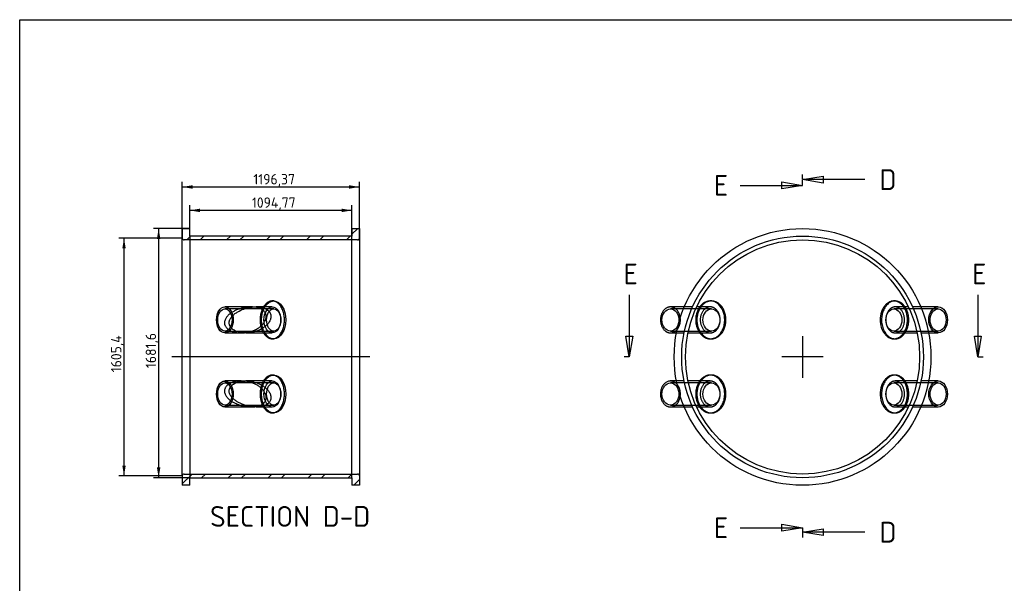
# Model space of a CAD drawing. Header units: millimetres. Extents: x 10 to 584, y 10 to 410.
# Tile 2 of 3: x 10 to 342, y 220 to 410. Entities that reach past the tile are written whole.
import ezdxf
from ezdxf.enums import TextEntityAlignment as Align
from ezdxf.lldxf.tags import DXFTag

# ---------------------------------------------------------------- set-up
doc = ezdxf.new("R2010")
doc.units = ezdxf.units.MM
doc.layers.add('Layer1', color=7, linetype='Continuous')
doc.layers.add('VESSEL', color=7, linetype='Continuous')
doc.styles.add('SEACAD_seiso_ttf', font='seiso.ttf')
tags = doc.linetypes.add('CENTER2', pattern=[28.575, 19.05, -3.175, 3.175, -3.175]).pattern_tags.tags
tags[10:11] = [DXFTag(74, 4), DXFTag(75, 0), DXFTag(340, '0'), DXFTag(46, 0.0), DXFTag(50, 0.0), DXFTag(44, 0.0), DXFTag(45, 0.0)]
tags[8:9] = [DXFTag(74, 4), DXFTag(75, 0), DXFTag(340, '0'), DXFTag(46, 0.0), DXFTag(50, 0.0), DXFTag(44, 0.0), DXFTag(45, 0.0)]
tags[6:7] = [DXFTag(74, 4), DXFTag(75, 0), DXFTag(340, '0'), DXFTag(46, 0.0), DXFTag(50, 0.0), DXFTag(44, 0.0), DXFTag(45, 0.0)]
tags[4:5] = [DXFTag(74, 4), DXFTag(75, 0), DXFTag(340, '0'), DXFTag(46, 0.0), DXFTag(50, 0.0), DXFTag(44, 0.0), DXFTag(45, 0.0)]
tags = doc.linetypes.add('HIDDEN2', pattern=[4.7625, 3.175, -1.5875]).pattern_tags.tags
tags[6:7] = [DXFTag(74, 4), DXFTag(75, 0), DXFTag(340, '0'), DXFTag(46, 0.0), DXFTag(50, 0.0), DXFTag(44, 0.0), DXFTag(45, 0.0)]
tags[4:5] = [DXFTag(74, 4), DXFTag(75, 0), DXFTag(340, '0'), DXFTag(46, 0.0), DXFTag(50, 0.0), DXFTag(44, 0.0), DXFTag(45, 0.0)]
doc.dimstyles.new('ISO', dxfattribs={"dimtxt": 3.5, "dimasz": 3.5, "dimexe": 1.75, "dimexo": 0, "dimgap": 1.75, "dimtad": 1, "dimlfac": 10, "dimtxsty": 'SEACAD_seiso_ttf', "dimblk1": '_SE_FILLED', "dimblk2": '_SE_FILLED', "dimsah": 1, "dimcen": 1.75, "dimadec": 0, "dimazin": 0, "dimtfac": 1, "dimtmove": 0, "dimatfit": 3, "dimfxl": 0, "dimtolj": 1, "dimarcsym": 0})

# ---------------------------------------------------------------- blocks, each defined once
blk = doc.blocks.new('SEANNOT_GROUP')
at = {"layer": 'Layer1', "color": 7, "linetype": 'CENTER2'}
blk.add_line((128.15, 296.25), (61.34, 296.25), dxfattribs=at)
blk = doc.blocks.new('SEANNOT_GROUP1')
at = {"layer": 'Layer1', "color": 7, "linetype": 'CENTER2'}
for p, q in [((274.11, 303.25), (274.11, 289.25)), ((281.11, 296.25), (267.11, 296.25))]:
    blk.add_line(p, q, dxfattribs=at)
blk = doc.blocks.new('SE')
at = {"layer": 'VESSEL', "color": 7, "linetype": 'Continuous'}
for p, q in [((234.23, 313.14), (229.54, 313.14)), ((242.96, 313.14), (238.41, 313.14)), ((243.36, 315.14), (242.96, 315.14)), ((305.36, 315.14), (304.91, 315.14)), ((309.82, 313.14), (305.36, 313.14)), ((319.85, 313.14), (314, 313.14)), ((229.54, 304.37), (231.57, 304.37)), ((235.46, 304.37), (242.96, 304.37)), ((242.96, 302.37), (243.36, 302.37)), ((304.91, 302.37), (305.36, 302.37)), ((305.36, 304.37), (312.77, 304.37)), ((316.66, 304.37), (319.85, 304.37)), ((243.36, 290.14), (242.96, 290.14)), ((305.36, 290.14), (304.91, 290.14)), ((231.57, 288.14), (229.54, 288.14)), ((242.96, 288.14), (235.46, 288.14)), ((312.77, 288.14), (305.36, 288.14)), ((319.85, 288.14), (316.66, 288.14)), ((229.54, 279.37), (234.23, 279.37)), ((238.41, 279.37), (242.96, 279.37)), ((305.36, 279.37), (309.82, 279.37)), ((314, 279.37), (319.85, 279.37)), ((242.96, 277.37), (243.36, 277.37)), ((304.91, 277.37), (305.36, 277.37))]:
    blk.add_line(p, q, dxfattribs=at)
at = {"layer": 'VESSEL', "color": 7, "linetype": 'HIDDEN2'}
for p, q in [((243.36, 312.5), (229.54, 312.5)), ((237, 313.14), (234.23, 313.14)), ((238.41, 313.14), (238.4, 313.14)), ((319.85, 312.5), (304.91, 312.5)), ((309.83, 313.14), (309.82, 313.14)), ((314, 313.14), (311.23, 313.14)), ((229.54, 305), (243.36, 305)), ((231.57, 304.37), (234.16, 304.37)), ((304.91, 305), (319.85, 305)), ((314.07, 304.37), (316.66, 304.37)), ((243.36, 287.5), (229.54, 287.5)), ((234.16, 288.14), (231.57, 288.14)), ((319.85, 287.5), (304.91, 287.5)), ((316.66, 288.14), (314.06, 288.14)), ((229.54, 280), (243.36, 280)), ((234.23, 279.37), (237, 279.37)), ((238.4, 279.37), (238.41, 279.37)), ((304.91, 280), (319.85, 280)), ((309.82, 279.37), (309.84, 279.37)), ((311.24, 279.37), (314, 279.37))]:
    blk.add_line(p, q, dxfattribs=at)
at = {"layer": 'VESSEL', "color": 7, "linetype": 'Continuous'}
for radius in [43.31, 39.5]:
    blk.add_circle((274.11, 296.25), radius, dxfattribs=at)
at = {"layer": 'VESSEL', "color": 7, "linetype": 'HIDDEN2'}
blk.add_circle((274.11, 296.25), 40.77, dxfattribs=at)
at = {"layer": 'VESSEL', "color": 7, "linetype": 'Continuous'}
for centre, major_axis, ratio in [((229.54, 308.75), (0, -3.75), 0.766044), ((319.85, 308.75), (0, -4.39), 0.71934), ((319.85, 308.75), (0, -3.75), 0.71934), ((229.54, 283.75), (0, -3.75), 0.766044), ((319.85, 283.75), (0, -4.39), 0.71934), ((319.85, 283.75), (0, -3.75), 0.71934)]:
    blk.add_ellipse(centre, major_axis=major_axis, ratio=ratio, dxfattribs=at)
at = {"layer": 'VESSEL', "color": 7, "linetype": 'HIDDEN2'}
for centre, ratio in [((243.36, 308.75), 0.766044), ((304.91, 308.75), 0.71934), ((243.36, 283.75), 0.766044), ((304.91, 283.75), 0.71934)]:
    blk.add_ellipse(centre, major_axis=(0, -3.75), ratio=ratio, dxfattribs=at)
at = {"layer": 'VESSEL', "color": 7, "linetype": 'Continuous'}
for points, weights, knots in [([(232.86, 309.44), (232.36, 313.55), (229.19, 313.11), (226.02, 312.68), (226.19, 308.52), (226.36, 304.37), (229.54, 304.37)], [1, 0.725478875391, 1, 0.725478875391, 1, 0.725478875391, 1], [0, 0, 0, 0.333333, 0.333333, 0.666667, 0.666667, 1, 1, 1]), ([(242.96, 302.37), (250.39, 302.37), (247.45, 311.28), (244.51, 320.19), (239.4, 313.14)], [1, 0.549659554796, 1, 0.549659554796, 1], [0, 0, 0, 0.5, 0.5, 1, 1, 1]), ([(242.96, 304.37), (246.32, 304.37), (246.32, 308.75), (246.32, 313.14), (242.96, 313.14)], [1, 0.707106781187, 1, 0.707106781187, 1], [0, 0, 0, 0.5, 0.5, 1, 1, 1]), ([(243.36, 302.37), (248.26, 302.37), (248.26, 308.75), (248.26, 315.14), (243.36, 315.14)], [1, 0.707106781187, 1, 0.707106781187, 1], [0, 0, 0, 0.5, 0.5, 1, 1, 1]), ([(304.91, 315.14), (300.32, 315.14), (300.32, 308.75), (300.32, 302.37), (304.91, 302.37)], [1, 0.707106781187, 1, 0.707106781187, 1], [0, 0, 0, 0.5, 0.5, 1, 1, 1]), ([(308.69, 313.14), (303.9, 320.19), (301.14, 311.28), (298.38, 302.37), (305.36, 302.37)], [1, 0.549659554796, 1, 0.549659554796, 1], [0, 0, 0, 0.5, 0.5, 1, 1, 1]), ([(305.36, 313.14), (302.2, 313.14), (302.2, 308.75), (302.2, 304.37), (305.36, 304.37)], [1, 0.707106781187, 1, 0.707106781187, 1], [0, 0, 0, 0.5, 0.5, 1, 1, 1]), ([(242.96, 277.37), (250.39, 277.37), (247.45, 286.28), (244.51, 295.19), (239.4, 288.14)], [1, 0.549659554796, 1, 0.549659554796, 1], [0, 0, 0, 0.5, 0.5, 1, 1, 1]), ([(243.36, 277.37), (248.26, 277.37), (248.26, 283.75), (248.26, 290.14), (243.36, 290.14)], [1, 0.707106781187, 1, 0.707106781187, 1], [0, 0, 0, 0.5, 0.5, 1, 1, 1]), ([(304.91, 290.14), (300.32, 290.14), (300.32, 283.75), (300.32, 277.37), (304.91, 277.37)], [1, 0.707106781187, 1, 0.707106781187, 1], [0, 0, 0, 0.5, 0.5, 1, 1, 1]), ([(308.69, 288.14), (303.9, 295.19), (301.14, 286.28), (298.38, 277.37), (305.36, 277.37)], [1, 0.549659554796, 1, 0.549659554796, 1], [0, 0, 0, 0.5, 0.5, 1, 1, 1]), ([(231.81, 287), (228.18, 291.3), (226.41, 285.34), (224.64, 279.37), (229.54, 279.37)], [1, 0.565326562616, 1, 0.565326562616, 1], [0, 0, 0, 0.5, 0.5, 1, 1, 1]), ([(242.96, 279.37), (246.32, 279.37), (246.32, 283.75), (246.32, 288.14), (242.96, 288.14)], [1, 0.707106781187, 1, 0.707106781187, 1], [0, 0, 0, 0.5, 0.5, 1, 1, 1]), ([(305.36, 288.14), (302.2, 288.14), (302.2, 283.75), (302.2, 279.37), (305.36, 279.37)], [1, 0.707106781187, 1, 0.707106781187, 1], [0, 0, 0, 0.5, 0.5, 1, 1, 1])]:
    blk.add_rational_spline(points, weights, degree=2, knots=knots, dxfattribs=at)
at = {"layer": 'VESSEL', "color": 7, "linetype": 'HIDDEN2'}
for points, weights in [([(239.4, 313.14), (236.23, 308.75), (239.4, 304.37)], [1, 0.72687870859, 1]), ([(308.69, 304.37), (311.67, 308.75), (308.69, 313.14)], [1, 0.72687870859, 1]), ([(231.81, 305.51), (233.15, 307.1), (232.86, 309.44)], [1, 0.879847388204, 1]), ([(232.86, 283.06), (233.15, 285.4), (231.81, 287)], [1, 0.879847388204, 1]), ([(239.4, 288.14), (236.23, 283.75), (239.4, 279.37)], [1, 0.72687870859, 1]), ([(308.69, 279.37), (311.67, 283.75), (308.69, 288.14)], [1, 0.72687870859, 1])]:
    blk.add_rational_spline(points, weights, degree=2, dxfattribs=at)
for points in [[(243.36, 315.14), (238.47, 315.14), (238.47, 308.75), (238.47, 302.37), (243.36, 302.37)], [(242.96, 313.14), (239.6, 313.14), (239.6, 308.75), (239.6, 304.37), (242.96, 304.37)], [(304.91, 302.37), (309.51, 302.37), (309.51, 308.75), (309.51, 315.14), (304.91, 315.14)], [(305.36, 304.37), (308.51, 304.37), (308.51, 308.75), (308.51, 313.14), (305.36, 313.14)], [(243.36, 290.14), (238.47, 290.14), (238.47, 283.75), (238.47, 277.37), (243.36, 277.37)], [(304.91, 277.37), (309.51, 277.37), (309.51, 283.75), (309.51, 290.14), (304.91, 290.14)], [(242.96, 288.14), (239.6, 288.14), (239.6, 283.75), (239.6, 279.37), (242.96, 279.37)], [(305.36, 279.37), (308.51, 279.37), (308.51, 283.75), (308.51, 288.14), (305.36, 288.14)]]:
    blk.add_rational_spline(points, [1, 0.707106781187, 1, 0.707106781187, 1], degree=2, knots=[0, 0, 0, 0.5, 0.5, 1, 1, 1], dxfattribs=at)
at = {"layer": 'VESSEL', "color": 7, "linetype": 'Continuous'}
for points, weights in [([(229.54, 304.37), (230.84, 304.37), (231.81, 305.51)], [1, 0.93263866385, 1]), ([(239.4, 304.37), (240.85, 302.37), (242.96, 302.37)], [1, 0.918358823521, 1]), ([(305.36, 302.37), (307.34, 302.37), (308.69, 304.37)], [1, 0.918358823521, 1]), ([(229.54, 279.37), (232.41, 279.37), (232.86, 283.06)], [1, 0.760701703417, 1]), ([(239.4, 279.37), (240.85, 277.37), (242.96, 277.37)], [1, 0.918358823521, 1]), ([(305.36, 277.37), (307.34, 277.37), (308.69, 279.37)], [1, 0.918358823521, 1])]:
    blk.add_rational_spline(points, weights, degree=2, dxfattribs=at)
blk = doc.blocks.new('SE2')
at = {"color": 7, "linetype": 'Continuous', "style": 'SEACAD_seiso_ttf'}
blk.add_text('E', height=7, dxfattribs=at).set_placement((213.74, 327.75), align=Align.TOP_LEFT)
blk = doc.blocks.new('SE3')
at = {"color": 7, "linetype": 'Continuous', "style": 'SEACAD_seiso_ttf'}
blk.add_text('E', height=7, dxfattribs=at).set_placement((331.34, 327.75), align=Align.TOP_LEFT)
blk = doc.blocks.new('SE4')
at = {"color": 7, "linetype": 'Continuous'}
for points in [[(215.65, 317.25), (215.65, 296.25)], [(214.49, 303.25), (216.82, 303.25), (215.65, 296.25), (214.49, 303.25)]]:
    blk.add_lwpolyline(points, dxfattribs=at)
blk = doc.blocks.new('SE5')
at = {"color": 7, "linetype": 'Continuous'}
for points in [[(333.25, 317.25), (333.25, 296.25)], [(332.08, 303.25), (334.41, 303.25), (333.25, 296.25), (332.08, 303.25)]]:
    blk.add_lwpolyline(points, dxfattribs=at)
blk = doc.blocks.new('SE1')
at = {"layer": 'Layer1', "color": 7, "linetype": 'CENTER2'}
for p, q in [((215.65, 296.25), (213.9, 296.25)), ((333.25, 296.25), (335, 296.25))]:
    blk.add_line(p, q, dxfattribs=at)
at = {"layer": 'Layer1', "color": 7, "linetype": 'CENTER2', "const_width": 0.0005}
blk.add_lwpolyline([(215.65, 296.25), (333.25, 296.25)], dxfattribs=at)
at = {"layer": 'Layer1'}
for name in ['SE2', 'SE3', 'SE4', 'SE5']:
    blk.add_blockref(name, (0, 0), dxfattribs=at)
blk = doc.blocks.new('SE8')
at = {"color": 7, "linetype": 'Continuous', "style": 'SEACAD_seiso_ttf'}
blk.add_text('E', height=7, dxfattribs=at).set_placement((244.21, 357.65), align=Align.TOP_LEFT)
blk = doc.blocks.new('SE9')
at = {"color": 7, "linetype": 'Continuous', "style": 'SEACAD_seiso_ttf'}
blk.add_text('E', height=7, dxfattribs=at).set_placement((244.21, 242.12), align=Align.TOP_LEFT)
blk = doc.blocks.new('SE10')
at = {"color": 7, "linetype": 'Continuous'}
for points in [[(253.11, 354.15), (274.11, 354.15)], [(267.11, 352.99), (267.11, 355.32), (274.11, 354.15), (267.11, 352.99)]]:
    blk.add_lwpolyline(points, dxfattribs=at)
blk = doc.blocks.new('SE11')
at = {"color": 7, "linetype": 'Continuous'}
for points in [[(267.11, 237.46), (267.11, 239.79), (274.11, 238.62), (267.11, 237.46)], [(253.11, 238.62), (274.11, 238.62)]]:
    blk.add_lwpolyline(points, dxfattribs=at)
blk = doc.blocks.new('SE7')
at = {"layer": 'Layer1', "color": 7, "linetype": 'CENTER2'}
for p, q in [((274.11, 354.15), (274.11, 355.9)), ((274.11, 238.62), (274.11, 236.87))]:
    blk.add_line(p, q, dxfattribs=at)
at = {"layer": 'Layer1', "color": 7, "linetype": 'CENTER2', "const_width": 0.0005}
blk.add_lwpolyline([(274.11, 354.15), (274.11, 238.62)], dxfattribs=at)
at = {"layer": 'Layer1'}
for name in ['SE8', 'SE10', 'SE9', 'SE11']:
    blk.add_blockref(name, (0, 0), dxfattribs=at)
blk = doc.blocks.new('SE14')
at = {"color": 7, "linetype": 'Continuous', "style": 'SEACAD_seiso_ttf'}
blk.add_text('D', height=7, dxfattribs=at).set_placement((300.05, 359.59), align=Align.TOP_LEFT)
blk = doc.blocks.new('SE15')
at = {"color": 7, "linetype": 'Continuous', "style": 'SEACAD_seiso_ttf'}
blk.add_text('D', height=7, dxfattribs=at).set_placement((300.05, 240.63), align=Align.TOP_LEFT)
blk = doc.blocks.new('SE16')
at = {"color": 7, "linetype": 'Continuous'}
for points in [[(281.11, 357.26), (281.11, 354.93), (274.11, 356.09), (281.11, 357.26)], [(295.11, 356.09), (274.11, 356.09)]]:
    blk.add_lwpolyline(points, dxfattribs=at)
blk = doc.blocks.new('SE17')
at = {"color": 7, "linetype": 'Continuous'}
for points in [[(281.11, 238.29), (281.11, 235.96), (274.11, 237.13), (281.11, 238.29)], [(295.11, 237.13), (274.11, 237.13)]]:
    blk.add_lwpolyline(points, dxfattribs=at)
blk = doc.blocks.new('SE13')
at = {"layer": 'Layer1', "color": 7, "linetype": 'CENTER2'}
for p, q in [((274.11, 356.09), (274.11, 357.84)), ((274.11, 237.13), (274.11, 235.38))]:
    blk.add_line(p, q, dxfattribs=at)
at = {"layer": 'Layer1', "color": 7, "linetype": 'CENTER2', "const_width": 0.0005}
blk.add_lwpolyline([(274.11, 356.09), (274.11, 237.13)], dxfattribs=at)
at = {"layer": 'Layer1'}
for name in ['SE14', 'SE16', 'SE15', 'SE17']:
    blk.add_blockref(name, (0, 0), dxfattribs=at)
blk = doc.blocks.new('SE18')
at = {"layer": 'VESSEL', "linetype": 'Continuous'}
h = blk.add_hatch(dxfattribs=at)
h.set_pattern_fill('ANSI32', angle=9e-06, style=0, pattern_type=2)
edge = h.paths.add_edge_path()
edge.add_line((122.11, 339.56), (122.11, 337.02))
edge.add_line((122.11, 337.02), (67.38, 337.02))
edge.add_line((67.38, 337.02), (67.38, 339.56))
edge.add_line((67.38, 339.56), (64.84, 339.56))
edge.add_line((64.84, 339.56), (64.84, 336.39))
edge.add_arc((65.47, 336.39), 0.635, 180, 270)
edge.add_line((65.47, 335.75), (124.02, 335.75))
edge.add_arc((124.02, 336.39), 0.635, 270, 360)
edge.add_line((124.65, 336.39), (124.65, 339.56))
edge.add_line((124.65, 339.56), (122.11, 339.56))
h = blk.add_hatch(dxfattribs=at)
h.set_pattern_fill('ANSI32', angle=9e-06, style=0, pattern_type=2)
edge = h.paths.add_edge_path()
edge.add_line((122.11, 255.48), (122.11, 252.94))
edge.add_line((122.11, 252.94), (124.65, 252.94))
edge.add_line((124.65, 252.94), (124.65, 256.12))
edge.add_arc((124.02, 256.12), 0.635, 0, 90)
edge.add_line((124.02, 256.75), (65.47, 256.75))
edge.add_arc((65.47, 256.12), 0.635, 90, 180)
edge.add_line((64.84, 256.12), (64.84, 252.94))
edge.add_line((64.84, 252.94), (67.38, 252.94))
edge.add_line((67.38, 252.94), (67.38, 255.48))
edge.add_line((67.38, 255.48), (122.11, 255.48))
at = {"layer": 'VESSEL', "color": 7, "linetype": 'Continuous'}
for p, q in [((64.84, 339.56), (67.38, 339.56)), ((64.84, 339.56), (64.84, 336.39)), ((67.38, 337.02), (67.38, 339.56)), ((122.11, 339.56), (122.11, 337.02)), ((122.11, 339.56), (124.65, 339.56)), ((124.65, 339.56), (124.65, 336.39)), ((64.84, 256.12), (64.84, 336.39)), ((124.02, 335.75), (65.47, 335.75)), ((122.11, 337.02), (67.38, 337.02)), ((124.65, 336.39), (124.65, 256.12)), ((92.23, 313.14), (89.79, 313.14)), ((95.7, 315.14), (95.22, 315.14)), ((86.28, 304.37), (92.23, 304.37)), ((95.22, 302.37), (95.7, 302.37)), ((95.7, 290.14), (95.22, 290.14)), ((92.23, 288.14), (86.28, 288.14)), ((89.79, 279.37), (92.23, 279.37)), ((95.22, 277.37), (95.7, 277.37)), ((64.84, 256.12), (64.84, 252.94)), ((65.47, 256.75), (124.02, 256.75)), ((124.65, 256.12), (124.65, 252.94)), ((67.38, 252.94), (64.84, 252.94)), ((67.38, 255.48), (122.11, 255.48)), ((67.38, 252.94), (67.38, 255.48)), ((122.11, 255.48), (122.11, 252.94)), ((124.65, 252.94), (122.11, 252.94))]:
    blk.add_line(p, q, dxfattribs=at)
at = {"layer": 'VESSEL', "color": 7, "linetype": 'HIDDEN2'}
for p, q in [((67.38, 337.02), (67.38, 255.48)), ((122.11, 255.48), (122.11, 337.02)), ((88.12, 313.14), (79.23, 313.14)), ((95.7, 312.5), (79.23, 312.5)), ((95.22, 313.14), (92.23, 313.14)), ((79.23, 305), (95.7, 305)), ((79.23, 304.37), (84.74, 304.37)), ((92.23, 304.37), (95.22, 304.37)), ((84.74, 288.14), (79.23, 288.14)), ((95.7, 287.5), (79.23, 287.5)), ((95.22, 288.14), (92.23, 288.14)), ((79.23, 280), (95.7, 280)), ((79.23, 279.37), (88.12, 279.37)), ((92.23, 279.37), (95.22, 279.37))]:
    blk.add_line(p, q, dxfattribs=at)
at = {"layer": 'VESSEL', "color": 7, "linetype": 'Continuous'}
for centre, start, end in [((65.47, 336.39), 180, 270), ((124.02, 336.39), 270, 0), ((65.47, 256.12), 90, 180), ((124.02, 256.12), 0, 90)]:
    blk.add_arc(centre, 0.635, start, end, dxfattribs=at)
at = {"layer": 'VESSEL', "color": 7, "linetype": 'HIDDEN2'}
for centre, major_axis in [((79.23, 308.75), (0, -4.39)), ((79.23, 308.75), (0, -3.75)), ((95.22, 308.75), (0, -4.39)), ((79.23, 283.75), (0, -4.38)), ((79.23, 283.75), (0, -3.75)), ((95.22, 283.75), (0, -4.39))]:
    blk.add_ellipse(centre, major_axis=major_axis, ratio=0.642788, dxfattribs=at)
at = {"layer": 'VESSEL', "color": 7, "linetype": 'Continuous'}
for centre, major_axis in [((95.7, 308.75), (0, -6.39)), ((95.7, 308.75), (0, 3.75)), ((95.7, 283.75), (0, -6.39)), ((95.7, 283.75), (0, -3.75))]:
    blk.add_ellipse(centre, major_axis=major_axis, ratio=0.642788, dxfattribs=at)
at = {"layer": 'VESSEL', "color": 7, "linetype": 'HIDDEN2'}
for points, knots in [([(79.28, 308.75), (79.41, 309.1), (79.6, 309.42), (79.94, 309.86), (80.06, 310), (80.32, 310.27), (80.45, 310.4), (80.87, 310.77), (81.17, 310.99), (81.8, 311.41), (82.13, 311.6), (83.13, 312.11), (83.84, 312.38), (84.92, 312.71), (85.29, 312.8), (86.04, 312.96), (86.42, 313.02), (87.18, 313.1), (87.56, 313.13), (88.33, 313.14), (88.71, 313.13), (89.48, 313.05), (89.86, 312.99), (90.6, 312.8), (90.96, 312.68), (91.47, 312.43), (91.64, 312.34), (91.95, 312.14), (92.1, 312.02), (92.38, 311.77), (92.5, 311.64), (92.67, 311.42), (92.72, 311.34), (92.82, 311.18), (92.86, 311.1), (92.98, 310.86), (93.04, 310.69), (93.1, 310.42), (93.12, 310.33), (93.14, 310.15), (93.15, 310.06), (93.15, 309.79), (93.14, 309.61), (93.08, 309.24), (93.03, 309.07), (92.92, 308.72), (92.84, 308.55), (92.67, 308.21), (92.58, 308.05), (92.27, 307.59), (92.03, 307.3), (91.63, 306.9), (91.49, 306.77), (91.2, 306.52), (91.06, 306.4), (90.6, 306.07), (90.28, 305.87), (89.78, 305.59), (89.61, 305.5), (89.26, 305.34), (89.09, 305.26), (88.56, 305.04), (88.2, 304.92), (87.47, 304.71), (87.1, 304.62), (86.35, 304.48), (85.96, 304.43), (85.2, 304.37), (84.82, 304.36), (84.06, 304.38), (83.68, 304.41), (82.93, 304.52), (82.55, 304.6), (81.81, 304.82), (81.45, 304.95), (80.76, 305.29), (80.43, 305.49), (80, 305.86), (79.86, 305.99), (79.61, 306.28), (79.5, 306.44), (79.36, 306.68), (79.32, 306.77), (79.25, 306.94), (79.22, 307.03), (79.16, 307.2), (79.14, 307.29), (79.11, 307.48), (79.1, 307.57), (79.09, 307.85), (79.1, 308.03), (79.16, 308.4), (79.21, 308.58), (79.28, 308.75)], [0, 0, 0, 0, 0.03125, 0.03125, 0.046875, 0.046875, 0.0625, 0.0625, 0.09375, 0.09375, 0.125, 0.125, 0.1875, 0.1875, 0.21875, 0.21875, 0.25, 0.25, 0.28125, 0.28125, 0.3125, 0.3125, 0.34375, 0.34375, 0.375, 0.375, 0.390625, 0.390625, 0.40625, 0.40625, 0.421875, 0.421875, 0.429687, 0.429687, 0.4375, 0.4375, 0.453125, 0.453125, 0.460937, 0.460937, 0.46875, 0.46875, 0.484375, 0.484375, 0.5, 0.5, 0.515625, 0.515625, 0.53125, 0.53125, 0.5625, 0.5625, 0.578125, 0.578125, 0.59375, 0.59375, 0.625, 0.625, 0.640625, 0.640625, 0.65625, 0.65625, 0.6875, 0.6875, 0.71875, 0.71875, 0.75, 0.75, 0.78125, 0.78125, 0.8125, 0.8125, 0.84375, 0.84375, 0.875, 0.875, 0.90625, 0.90625, 0.921875, 0.921875, 0.9375, 0.9375, 0.945312, 0.945312, 0.953125, 0.953125, 0.960937, 0.960937, 0.96875, 0.96875, 0.984375, 0.984375, 1, 1, 1, 1]), ([(89.79, 313.14), (90.1, 313.14), (90.41, 313.13), (91.1, 313.06), (91.48, 313), (92.04, 312.86), (92.22, 312.81), (92.59, 312.68), (92.76, 312.61), (93.11, 312.44), (93.27, 312.35), (93.58, 312.15), (93.73, 312.03), (94.01, 311.78), (94.13, 311.65), (94.3, 311.42), (94.35, 311.35), (94.44, 311.19), (94.49, 311.11), (94.6, 310.87), (94.66, 310.69), (94.72, 310.43), (94.73, 310.34), (94.75, 310.16), (94.76, 310.07), (94.76, 309.8), (94.74, 309.61), (94.68, 309.25), (94.63, 309.07), (94.51, 308.73), (94.44, 308.56), (94.27, 308.23), (94.17, 308.07), (93.86, 307.6), (93.62, 307.32), (93.22, 306.91), (93.08, 306.78), (92.79, 306.54), (92.64, 306.42), (92.18, 306.08), (91.86, 305.88), (91.36, 305.6), (91.19, 305.51), (90.85, 305.35), (90.67, 305.27), (90.14, 305.05), (89.78, 304.93), (89.05, 304.71), (88.68, 304.63), (87.93, 304.49), (87.54, 304.44), (86.87, 304.38), (86.58, 304.37), (86.28, 304.37)], [0.2873249, 0.2873249, 0.2873249, 0.2873249, 0.3125, 0.3125, 0.34375, 0.34375, 0.359375, 0.359375, 0.375, 0.375, 0.390625, 0.390625, 0.40625, 0.40625, 0.421875, 0.421875, 0.4296875, 0.4296875, 0.4375, 0.4375, 0.453125, 0.453125, 0.4609375, 0.4609375, 0.46875, 0.46875, 0.484375, 0.484375, 0.5, 0.5, 0.515625, 0.515625, 0.53125, 0.53125, 0.5625, 0.5625, 0.578125, 0.578125, 0.59375, 0.59375, 0.625, 0.625, 0.640625, 0.640625, 0.65625, 0.65625, 0.6875, 0.6875, 0.71875, 0.71875, 0.75, 0.75, 0.7739277, 0.7739277, 0.7739277, 0.7739277]), ([(79.28, 283.75), (79.21, 283.93), (79.16, 284.1), (79.1, 284.47), (79.09, 284.66), (79.11, 285.03), (79.14, 285.21), (79.22, 285.48), (79.25, 285.57), (79.32, 285.74), (79.36, 285.82), (79.5, 286.07), (79.61, 286.22), (79.86, 286.51), (80, 286.64), (80.29, 286.89), (80.44, 287), (80.76, 287.21), (80.93, 287.3), (81.27, 287.47), (81.45, 287.54), (81.81, 287.68), (81.99, 287.74), (82.54, 287.9), (82.92, 287.98), (83.67, 288.09), (84.05, 288.12), (84.82, 288.14), (85.21, 288.13), (86.35, 288.04), (87.1, 287.91), (88.21, 287.59), (88.57, 287.46), (89.27, 287.17), (89.61, 287.01), (90.27, 286.65), (90.59, 286.45), (91.05, 286.11), (91.2, 285.99), (91.49, 285.74), (91.63, 285.61), (91.89, 285.35), (92.02, 285.21), (92.26, 284.92), (92.37, 284.77), (92.68, 284.3), (92.85, 283.97), (93.03, 283.44), (93.08, 283.26), (93.14, 282.9), (93.15, 282.72), (93.15, 282.45), (93.14, 282.36), (93.12, 282.18), (93.1, 282.09), (93.04, 281.83), (92.98, 281.65), (92.82, 281.32), (92.73, 281.17), (92.56, 280.95), (92.5, 280.88), (92.38, 280.74), (92.31, 280.67), (91.96, 280.36), (91.65, 280.16), (90.96, 279.83), (90.6, 279.7), (89.86, 279.52), (89.48, 279.45), (88.71, 279.38), (88.33, 279.36), (87.57, 279.38), (87.19, 279.4), (86.42, 279.49), (86.04, 279.55), (85.3, 279.7), (84.93, 279.8), (84.21, 280.01), (83.85, 280.13), (83.33, 280.34), (83.15, 280.41), (82.81, 280.57), (82.63, 280.65), (82.13, 280.91), (81.8, 281.1), (81.18, 281.51), (80.88, 281.73), (80.32, 282.23), (80.06, 282.5), (79.72, 282.94), (79.62, 283.09), (79.43, 283.41), (79.35, 283.58), (79.28, 283.75)], [0, 0, 0, 0, 0.015625, 0.015625, 0.03125, 0.03125, 0.046875, 0.046875, 0.054688, 0.054688, 0.0625, 0.0625, 0.078125, 0.078125, 0.09375, 0.09375, 0.109375, 0.109375, 0.125, 0.125, 0.140625, 0.140625, 0.15625, 0.15625, 0.1875, 0.1875, 0.21875, 0.21875, 0.25, 0.25, 0.3125, 0.3125, 0.34375, 0.34375, 0.375, 0.375, 0.40625, 0.40625, 0.421875, 0.421875, 0.4375, 0.4375, 0.453125, 0.453125, 0.46875, 0.46875, 0.5, 0.5, 0.515625, 0.515625, 0.53125, 0.53125, 0.539062, 0.539062, 0.546875, 0.546875, 0.5625, 0.5625, 0.578125, 0.578125, 0.585937, 0.585937, 0.59375, 0.59375, 0.625, 0.625, 0.65625, 0.65625, 0.6875, 0.6875, 0.71875, 0.71875, 0.75, 0.75, 0.78125, 0.78125, 0.8125, 0.8125, 0.84375, 0.84375, 0.859375, 0.859375, 0.875, 0.875, 0.90625, 0.90625, 0.9375, 0.9375, 0.96875, 0.96875, 0.984375, 0.984375, 1, 1, 1, 1]), ([(86.28, 288.14), (86.39, 288.14), (86.49, 288.14), (86.79, 288.13), (86.98, 288.12), (87.93, 288.04), (88.68, 287.9), (89.79, 287.58), (90.15, 287.45), (90.86, 287.16), (91.2, 286.99), (91.87, 286.62), (92.19, 286.42), (92.65, 286.08), (92.8, 285.96), (93.09, 285.72), (93.22, 285.59), (93.49, 285.32), (93.62, 285.18), (93.86, 284.89), (93.97, 284.74), (94.28, 284.27), (94.45, 283.95), (94.64, 283.42), (94.68, 283.24), (94.75, 282.88), (94.76, 282.7), (94.76, 282.34), (94.74, 282.16), (94.66, 281.81), (94.6, 281.64), (94.44, 281.3), (94.35, 281.15), (94.18, 280.93), (94.12, 280.86), (94, 280.72), (93.93, 280.66), (93.73, 280.47), (93.58, 280.36), (93.26, 280.15), (93.1, 280.06), (92.58, 279.81), (92.22, 279.69), (91.48, 279.51), (91.09, 279.45), (90.4, 279.38), (90.1, 279.37), (89.79, 279.37)], [0.2258852, 0.2258852, 0.2258852, 0.2258852, 0.234375, 0.234375, 0.25, 0.25, 0.3125, 0.3125, 0.34375, 0.34375, 0.375, 0.375, 0.40625, 0.40625, 0.421875, 0.421875, 0.4375, 0.4375, 0.453125, 0.453125, 0.46875, 0.46875, 0.5, 0.5, 0.515625, 0.515625, 0.53125, 0.53125, 0.546875, 0.546875, 0.5625, 0.5625, 0.578125, 0.578125, 0.5859375, 0.5859375, 0.59375, 0.59375, 0.609375, 0.609375, 0.625, 0.625, 0.65625, 0.65625, 0.6875, 0.6875, 0.7127149, 0.7127149, 0.7127149, 0.7127149])]:
    blk.add_open_spline(points, degree=3, knots=knots, dxfattribs=at)
at = {"layer": 'VESSEL', "color": 7, "linetype": 'Continuous'}
for points, knots in [([(80.87, 308.75), (81.01, 309.1), (81.2, 309.41), (81.54, 309.85), (81.67, 309.99), (81.93, 310.26), (82.06, 310.39), (82.48, 310.76), (82.78, 310.98), (83.25, 311.29), (83.41, 311.39), (83.74, 311.58), (83.91, 311.67), (84.75, 312.1), (85.45, 312.37), (86.54, 312.7), (86.91, 312.79), (87.47, 312.91), (87.66, 312.94), (88.04, 313.01), (88.23, 313.03), (88.8, 313.1), (89.18, 313.13), (89.64, 313.14), (89.72, 313.14), (89.79, 313.14)], [0, 0, 0, 0, 0.03125, 0.03125, 0.046875, 0.046875, 0.0625, 0.0625, 0.09375, 0.09375, 0.109375, 0.109375, 0.125, 0.125, 0.1875, 0.1875, 0.21875, 0.21875, 0.234375, 0.234375, 0.25, 0.25, 0.28125, 0.28125, 0.2873249, 0.2873249, 0.2873249, 0.2873249]), ([(86.28, 304.37), (86.19, 304.37), (86.11, 304.37), (85.64, 304.38), (85.26, 304.41), (84.5, 304.52), (84.12, 304.6), (83.38, 304.81), (83.02, 304.94), (82.5, 305.2), (82.33, 305.29), (82.01, 305.5), (81.85, 305.61), (81.56, 305.86), (81.42, 305.99), (81.18, 306.28), (81.07, 306.43), (80.93, 306.68), (80.89, 306.77), (80.82, 306.94), (80.79, 307.03), (80.74, 307.21), (80.72, 307.3), (80.69, 307.48), (80.68, 307.57), (80.67, 307.85), (80.68, 308.04), (80.73, 308.31), (80.76, 308.4), (80.81, 308.58), (80.84, 308.67), (80.87, 308.75)], [0.7739277, 0.7739277, 0.7739277, 0.7739277, 0.78125, 0.78125, 0.8125, 0.8125, 0.84375, 0.84375, 0.875, 0.875, 0.890625, 0.890625, 0.90625, 0.90625, 0.921875, 0.921875, 0.9375, 0.9375, 0.9453125, 0.9453125, 0.953125, 0.953125, 0.9609375, 0.9609375, 0.96875, 0.96875, 0.984375, 0.984375, 0.9921875, 0.9921875, 1, 1, 1, 1]), ([(80.87, 283.75), (80.8, 283.93), (80.75, 284.1), (80.68, 284.47), (80.67, 284.65), (80.68, 285.02), (80.71, 285.21), (80.79, 285.48), (80.82, 285.57), (80.89, 285.74), (80.93, 285.82), (81.07, 286.07), (81.18, 286.23), (81.42, 286.52), (81.56, 286.65), (81.85, 286.9), (82.01, 287.01), (82.33, 287.22), (82.5, 287.31), (82.84, 287.48), (83.02, 287.55), (83.38, 287.69), (83.56, 287.75), (84.12, 287.91), (84.49, 287.99), (85.25, 288.09), (85.63, 288.13), (86.1, 288.14), (86.19, 288.14), (86.28, 288.14)], [0, 0, 0, 0, 0.015625, 0.015625, 0.03125, 0.03125, 0.046875, 0.046875, 0.0546875, 0.0546875, 0.0625, 0.0625, 0.078125, 0.078125, 0.09375, 0.09375, 0.109375, 0.109375, 0.125, 0.125, 0.140625, 0.140625, 0.15625, 0.15625, 0.1875, 0.1875, 0.21875, 0.21875, 0.2258852, 0.2258852, 0.2258852, 0.2258852]), ([(89.79, 279.37), (89.71, 279.37), (89.64, 279.37), (89.18, 279.38), (88.8, 279.41), (87.65, 279.54), (86.91, 279.7), (85.82, 280.03), (85.46, 280.15), (84.76, 280.43), (84.41, 280.58), (83.74, 280.92), (83.41, 281.11), (82.79, 281.52), (82.49, 281.75), (81.92, 282.24), (81.66, 282.5), (81.32, 282.94), (81.21, 283.09), (81.03, 283.41), (80.94, 283.58), (80.87, 283.75)], [0.7127149, 0.7127149, 0.7127149, 0.7127149, 0.71875, 0.71875, 0.75, 0.75, 0.8125, 0.8125, 0.84375, 0.84375, 0.875, 0.875, 0.90625, 0.90625, 0.9375, 0.9375, 0.96875, 0.96875, 0.984375, 0.984375, 1, 1, 1, 1])]:
    blk.add_open_spline(points, degree=3, knots=knots, dxfattribs=at)
for points in [[(95.22, 315.14), (91.11, 315.14), (91.11, 308.75), (91.11, 302.37), (95.22, 302.37)], [(95.22, 290.14), (91.11, 290.14), (91.11, 283.75), (91.11, 277.37), (95.22, 277.37)]]:
    blk.add_rational_spline(points, [1, 0.707106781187, 1, 0.707106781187, 1], degree=2, knots=[0, 0, 0, 0.5, 0.5, 1, 1, 1], dxfattribs=at)
at = {"layer": 'VESSEL', "color": 7, "linetype": 'HIDDEN2'}
for points in [[(95.22, 302.37), (99.32, 302.37), (99.32, 308.75), (99.32, 315.14), (95.22, 315.14)], [(95.22, 277.37), (99.32, 277.37), (99.32, 283.75), (99.32, 290.14), (95.22, 290.14)]]:
    blk.add_rational_spline(points, [1, 0.707106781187, 1, 0.707106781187, 1], degree=2, knots=[0, 0, 0, 0.5, 0.5, 1, 1, 1], dxfattribs=at)
blk = doc.blocks.new('DMBLK3')
at = {"layer": 'Layer1', "linetype": 'Continuous'}
for points in [[(101.77, 187.53), (105.14, 188.65), (101.59, 188.69)], [(95.07, 170.79), (97.82, 168.54), (95.95, 171.55)]]:
    blk.add_hatch(color=7, dxfattribs=at).paths.add_polyline_path(points)
at = {"layer": 'Layer1', "color": 7, "linetype": 'Continuous'}
for p, q in [((105.14, 179.21), (105.14, 190.4)), ((102.24, 173.8), (96.69, 167.2))]:
    blk.add_line(p, q, dxfattribs=at)
blk.add_arc((105.14, 177.26), 11.39, 90, 230, dxfattribs=at)
at = {"layer": 'Layer1', "color": 7, "linetype": 'Continuous', "style": 'SEACAD_seiso_ttf'}
blk.add_text('140°', height=3.5, rotation=70, dxfattribs=at).set_placement((89.13, 179.36), align=Align.TOP_LEFT)
blk = doc.blocks.new('_SE_FILLED')
at = {"color": 0}
blk.add_line((0, 0), (-1, 0), dxfattribs=at)
blk.add_solid([(0, 0), (-1, -0.1665), (-1, 0.1665), (0, 0)], dxfattribs=at)
blk = doc.blocks.new('DMBLK14')
at = {"layer": 'Layer1', "linetype": 'Continuous'}
for points in [[(44.62, 332.89), (45.78, 332.89), (45.2, 336.39)], [(44.62, 259.62), (45.2, 256.12), (45.78, 259.62)]]:
    blk.add_hatch(color=7, dxfattribs=at).paths.add_polyline_path(points)
at = {"layer": 'Layer1', "color": 7, "linetype": 'Continuous'}
for p, q in [((64.84, 336.39), (43.45, 336.39)), ((45.2, 256.12), (45.2, 336.39)), ((64.84, 256.12), (43.45, 256.12))]:
    blk.add_line(p, q, dxfattribs=at)
at = {"layer": 'Layer1', "color": 7, "linetype": 'Continuous', "style": 'SEACAD_seiso_ttf'}
blk.add_text('1605,4', height=3.5, rotation=90, dxfattribs=at).set_placement((40.82, 291.08), align=Align.TOP_LEFT)
blk = doc.blocks.new('DMBLK15')
at = {"layer": 'Layer1', "linetype": 'Continuous'}
for points in [[(56.29, 336.06), (57.46, 336.06), (56.88, 339.56)], [(56.29, 258.98), (56.88, 255.48), (57.46, 258.98)]]:
    blk.add_hatch(color=7, dxfattribs=at).paths.add_polyline_path(points)
at = {"layer": 'Layer1', "color": 7, "linetype": 'Continuous'}
for p, q in [((67.38, 339.56), (55.13, 339.56)), ((56.88, 339.56), (56.88, 255.48)), ((67.38, 255.48), (55.13, 255.48))]:
    blk.add_line(p, q, dxfattribs=at)
at = {"layer": 'Layer1', "color": 7, "linetype": 'Continuous', "style": 'SEACAD_seiso_ttf'}
blk.add_text('1681,6', height=3.5, rotation=90, dxfattribs=at).set_placement((52.5, 292.51), align=Align.TOP_LEFT)
blk = doc.blocks.new('DMBLK16')
at = {"layer": 'Layer1', "linetype": 'Continuous'}
for points in [[(70.88, 346.29), (67.38, 345.71), (70.88, 345.12)], [(118.61, 346.29), (118.61, 345.12), (122.11, 345.71)]]:
    blk.add_hatch(color=7, dxfattribs=at).paths.add_polyline_path(points)
at = {"layer": 'Layer1', "color": 7, "linetype": 'Continuous'}
for p, q in [((67.38, 337.02), (67.38, 347.46)), ((122.11, 345.71), (67.38, 345.71)), ((122.11, 337.02), (122.11, 347.46))]:
    blk.add_line(p, q, dxfattribs=at)
at = {"layer": 'Layer1', "color": 7, "linetype": 'Continuous', "style": 'SEACAD_seiso_ttf'}
blk.add_text('1094,77', height=3.5, dxfattribs=at).set_placement((88.34, 350.08), align=Align.TOP_LEFT)
blk = doc.blocks.new('DMBLK17')
at = {"layer": 'Layer1', "linetype": 'Continuous'}
for points in [[(68.34, 354.19), (64.84, 353.61), (68.34, 353.02)], [(121.15, 354.19), (121.15, 353.02), (124.65, 353.61)]]:
    blk.add_hatch(color=7, dxfattribs=at).paths.add_polyline_path(points)
at = {"layer": 'Layer1', "color": 7, "linetype": 'Continuous'}
for p, q in [((64.84, 336.39), (64.84, 355.36)), ((64.84, 353.61), (124.65, 353.61)), ((124.65, 336.39), (124.65, 355.36))]:
    blk.add_line(p, q, dxfattribs=at)
at = {"layer": 'Layer1', "color": 7, "linetype": 'Continuous', "style": 'SEACAD_seiso_ttf'}
blk.add_text('1196,37', height=3.5, dxfattribs=at).set_placement((88.82, 357.98), align=Align.TOP_LEFT)

msp = doc.modelspace()

# ---------------------------------------------------------------- linework, layer by layer
at = {"layer": 'Layer1', "color": 7, "linetype": 'Continuous'}
for p, q in [((10.00113, 410.05415), (584.00113, 410.05415)), ((10.00113, 10.05415), (10.00113, 410.05415))]:
    msp.add_line(p, q, dxfattribs=at)

# ---------------------------------------------------------------- block references
at = {"layer": 'Layer1'}
for name in ['SE13', 'SE7', 'SE18', 'SE', 'SE1', 'SEANNOT_GROUP1', 'SEANNOT_GROUP']:
    msp.add_blockref(name, (0, 0), dxfattribs=at)

# ---------------------------------------------------------------- texts
at = {"color": 7, "linetype": 'Continuous', "style": 'SEACAD_seiso_ttf'}
msp.add_text('SECTION D-D', height=7, dxfattribs=at).set_placement((74.22163, 245.94318), align=Align.TOP_LEFT)

# ---------------------------------------------------------------- dimensions: what is measured, and where the dimension line sits
at = {"layer": 'Layer1', "color": 7, "linetype": 'Continuous'}
for base, p1, p2, angle, picture, middle in [((64.83511, 353.60809), (64.83511, 336.38818), (124.65361, 336.38818), 0, 'DMBLK17', (94.74436, 353.60809)), ((56.87511, 339.56318), (67.37511, 339.56318), (67.37511, 255.48318), 270, 'DMBLK15', (56.87511, 297.52318)), ((45.19897, 256.11818), (64.83511, 256.11818), (64.83511, 336.38818), 90, 'DMBLK14', (45.19897, 296.25318))]:
    dim = msp.add_linear_dim(base=base, p1=p1, p2=p2, angle=angle, text='\\A1;<>', dimstyle='ISO', override={"dimlfac": 20}, dxfattribs=at)
    dim.commit()
    dim.dimension.update_dxf_attribs({"geometry": picture, "text_midpoint": middle, "dimtype": 161})
dim = msp.add_linear_dim(base=(67.37511, 345.70667), p1=(122.11361, 337.02318), p2=(67.37511, 337.02318), text='\\A1;<>', dimstyle='ISO', override={"dimlfac": 20}, dxfattribs=at)
dim.commit()
dim.dimension.update_dxf_attribs({"geometry": 'DMBLK16', "text_midpoint": (94.74436, 345.70667), "dimtype": 160})
dim = msp.add_angular_dim_2l(base=(94.43721, 181.15341), line1=((105.13721, 177.25893), (105.13721, 240.31798)), line2=((105.13721, 177.25893), (90.81914, 160.19531)), text='\\A1;<>', dimstyle='ISO', override={"dimtofl": 0}, dxfattribs=at)
dim.commit()
dim.dimension.update_dxf_attribs({"geometry": 'DMBLK3', "text_midpoint": (94.43721, 181.15341), "dimtype": 162})

doc.saveas('drawing.dxf')
